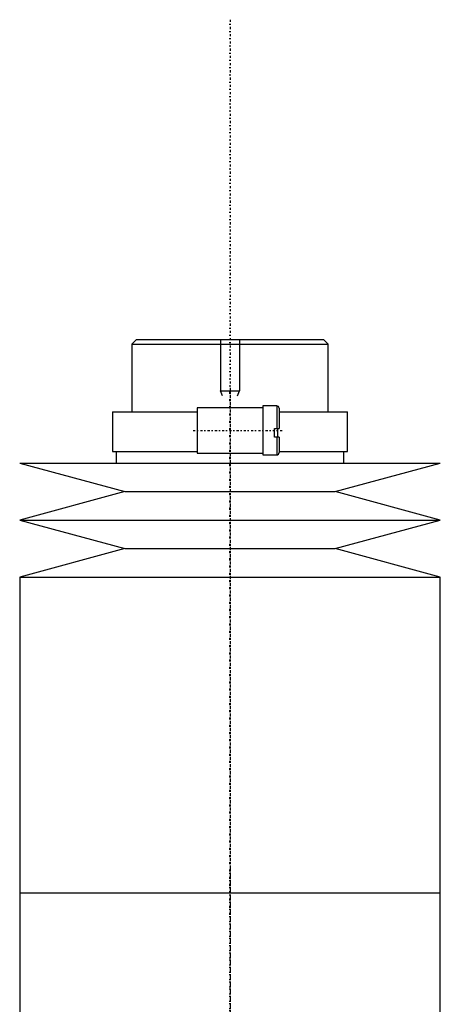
# Model space of a CAD drawing. Extents: x -602 to 139, y -139 to 487.
# Tile 3 of 4: x -595 to -505, y 277 to 487. Entities that reach past the tile are written whole.
import ezdxf

# ---------------------------------------------------------------- set-up
doc = ezdxf.new("R2010")
doc.units = 0
doc.linetypes.add('CENTER', pattern=[1.5, 0.45, -0.5, 0.05, -0.5])
for name, color, linetype in [('AM_0', 7, 'CONTINUOUS'), ('AM_10', 7, 'CONTINUOUS'), ('AM_7', 7, 'CENTER')]:
    doc.layers.add(name, color=color, linetype=linetype)

msp = doc.modelspace()

# ---------------------------------------------------------------- linework, layer by layer
at = {"layer": 'AM_0', "color": 7, "linetype": 'CONTINUOUS'}
for p, q in [((-570, 419), (-571, 418)), ((-571, 418), (-571, 403.5)), ((-571, 418), (-529, 418)), ((-570, 419), (-530, 419)), ((-529, 418), (-530, 419)), ((-529, 403.5), (-529, 418)), ((-575.15, 403.5), (-575.15, 395)), ((-575.15, 403.5), (-557, 403.5)), ((-543, 404.35), (-557, 404.35)), ((-557, 404.35), (-557, 394.65)), ((-540, 404.75), (-543, 404.75)), ((-543, 404.75), (-543, 394.25)), ((-540, 404.75), (-540, 399.9)), ((-539.5, 404.25), (-539.5, 399.9)), ((-539.5, 403.5), (-524.85, 403.5)), ((-524.85, 395), (-524.85, 403.5)), ((-540.5, 399.9), (-539.5, 399.9)), ((-540.5, 398.1), (-540.5, 399.9)), ((-539.83, 399.9), (-539.83, 398.1)), ((-539.5, 398.1), (-540.5, 398.1)), ((-540, 398.1), (-540, 394.25)), ((-539.5, 398.1), (-539.5, 394.75)), ((-575.15, 395), (-557, 395)), ((-574.35, 395), (-574.35, 392.5)), ((-557, 394.65), (-543, 394.65)), ((-539.5, 395), (-524.85, 395)), ((-525.65, 392.5), (-525.65, 395)), ((-595, 392.5), (-572.5, 386.4)), ((-595, 392.5), (-505, 392.5)), ((-543, 394.25), (-540, 394.25)), ((-527.5, 386.4), (-505, 392.5)), ((-572.5, 386.4), (-595, 380.3)), ((-572.5, 386.4), (-527.5, 386.4)), ((-505, 380.3), (-527.5, 386.4)), ((-595, 380.3), (-572.5, 374.2)), ((-595, 380.3), (-505, 380.3)), ((-527.5, 374.2), (-505, 380.3)), ((-572.5, 374.2), (-595, 368.1)), ((-572.5, 374.2), (-527.5, 374.2)), ((-505, 368.1), (-527.5, 374.2)), ((-595, 368.1), (-595, 300.5)), ((-595, 368.1), (-505, 368.1)), ((-505, 300.5), (-505, 368.1)), ((-595, 300.5), (-595, 232.9)), ((-595, 300.5), (-505, 300.5)), ((-595, 300.5), (-505, 300.5)), ((-505, 232.9), (-505, 300.5))]:
    msp.add_line(p, q, dxfattribs=at)
for centre, start, end in [((-540, 404.25), 0, 90), ((-540, 394.75), 270, 0)]:
    msp.add_arc(centre, 0.5, start, end, dxfattribs=at)
at = {"layer": 'AM_10', "color": 7, "linetype": 'CONTINUOUS'}
for p, q in [((-552, 419), (-552, 408)), ((-548, 419), (-548, 408)), ((-551.62, 406.9), (-552, 408)), ((-552, 408), (-548, 408)), ((-548.38, 406.9), (-548, 408))]:
    msp.add_line(p, q, dxfattribs=at)
at = {"layer": 'AM_7', "color": 4, "linetype": 'CENTER'}
for p, q in [((-550, 487.48), (-550, -138.97)), ((-550, 408.65), (-550, 295.35)), ((-557.88, 399.5), (-538.62, 399.5)), ((-550, 305.65), (-550, 192.35))]:
    msp.add_line(p, q, dxfattribs=at)

doc.saveas('drawing.dxf')
